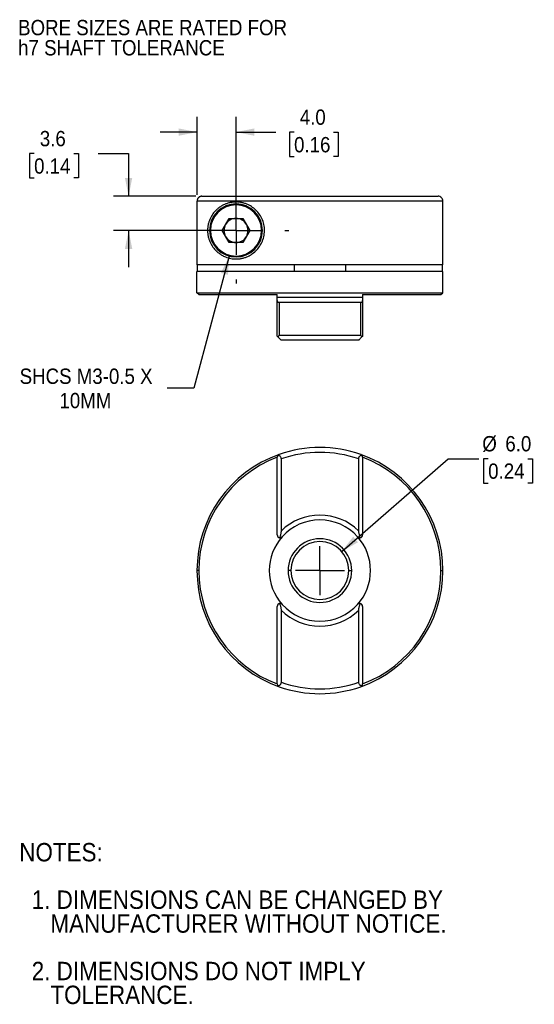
# Model space of a CAD drawing. Header units: millimetres. Extents: x 3 to 140, y 0 to 107.
# Tile 1 of 2: x 3 to 56, y 4 to 106. Entities that reach past the tile are written whole.
import ezdxf

# ---------------------------------------------------------------- set-up
doc = ezdxf.new("R2010")
doc.units = ezdxf.units.MM
doc.header["$LTSCALE"] = 0.5
doc.linetypes.add('SLD-Center', pattern=[19.05, 15.24, -1.27, 1.27, -1.27])
doc.linetypes.add('SLD-Solid', pattern=[0])
doc.layers.add('CENTER', color=40, linetype='SLD-Center')
doc.layers.add('DIMENSIONS', color=140, linetype='SLD-Solid', lineweight=25)
doc.layers.add('TEXT', color=140, linetype='SLD-Solid', lineweight=25)
doc.styles.add('SLDTEXTSTYLE0', font='GOTHIC.TTF', dxfattribs={"width": 0.913})
doc.dimstyles.new('SLDDIMSTYLE0', dxfattribs={"dimtxt": 1.5875, "dimasz": 1.905, "dimexe": 0, "dimexo": 0.0625, "dimgap": 0.396875, "dimtad": 0, "dimtih": 1, "dimtoh": 1, "dimdec": 1, "dimrnd": 1e-09, "dimzin": 4, "dimdsep": 46, "dimtxsty": 'SLDTEXTSTYLE0', "dimsah": 1, "dimcen": 0, "dimadec": 0, "dimazin": 1, "dimtfac": 1, "dimtdec": 1, "dimtofl": 0, "dimtmove": 0, "dimatfit": 3, "dimfxl": 0, "dimfrac": 2, "dimtolj": 1, "dimtzin": 12, "dimarcsym": 0})
doc.dimstyles.new('SLDDIMSTYLE2', dxfattribs={"dimtxt": 1.5875, "dimasz": 1.905, "dimexe": 0, "dimexo": 0.0625, "dimgap": 0.396875, "dimtad": 0, "dimtih": 1, "dimtoh": 1, "dimdec": 1, "dimrnd": 1e-09, "dimzin": 12, "dimdsep": 46, "dimtxsty": 'SLDTEXTSTYLE0', "dimsah": 1, "dimcen": 0.09, "dimadec": 0, "dimazin": 3, "dimtfac": 1, "dimtdec": 1, "dimtmove": 0, "dimatfit": 0, "dimfxl": 0, "dimfrac": 2, "dimtolj": 1, "dimtzin": 12, "dimarcsym": 0})
doc.dimstyles.new('SLDDIMSTYLE3', dxfattribs={"dimtxt": 1.5875, "dimasz": 1.905, "dimexe": 0, "dimexo": 0.0625, "dimgap": 0.396875, "dimtad": 0, "dimtih": 1, "dimtoh": 1, "dimdec": 1, "dimrnd": 1e-09, "dimzin": 12, "dimdsep": 46, "dimtxsty": 'SLDTEXTSTYLE0', "dimsah": 1, "dimcen": 0, "dimadec": 0, "dimazin": 3, "dimtfac": 1, "dimtdec": 1, "dimtofl": 0, "dimtmove": 0, "dimatfit": 3, "dimfxl": 0, "dimfrac": 2, "dimtolj": 1, "dimtzin": 12, "dimarcsym": 0})
doc.dimstyles.new('SLDDIMSTYLE4', dxfattribs={"dimtxt": 1.5875, "dimasz": 1.905, "dimexe": 0, "dimexo": 0.0625, "dimgap": 0.396875, "dimtad": 0, "dimtih": 1, "dimtoh": 1, "dimdec": 1, "dimrnd": 1e-09, "dimzin": 4, "dimdsep": 46, "dimtxsty": 'SLDTEXTSTYLE0', "dimsah": 1, "dimcen": 0.09, "dimadec": 0, "dimazin": 1, "dimtfac": 1, "dimtdec": 1, "dimtmove": 0, "dimatfit": 0, "dimfxl": 0, "dimfrac": 2, "dimtolj": 1, "dimtzin": 12, "dimarcsym": 0})

# ---------------------------------------------------------------- blocks, each defined once
blk = doc.blocks.new('SW_NOTE_0_2')
at = {"layer": 'TEXT', "color": 0, "char_height": 1.5875, "attachment_point": 1, "style": 'SLDTEXTSTYLE0'}
for s, insert in [('BORE SIZES ARE RATED FOR ', (0, 2.03)), ('h7 SHAFT TOLERANCE', (0, -0.06))]:
    blk.add_mtext(s, dxfattribs=dict(at, insert=insert))
blk = doc.blocks.new('SW_NOTE_0_3')
at = {"layer": 'TEXT', "color": 0, "char_height": 1.905, "attachment_point": 1, "style": 'SLDTEXTSTYLE0'}
for s, insert in [('NOTES:', (0, 2.43)), ('  1. DIMENSIONS CAN BE CHANGED BY     ', (0, -2.49)), ('     MANUFACTURER WITHOUT NOTICE.', (0, -4.96)), ('  2. DIMENSIONS DO NOT IMPLY ', (0, -9.88)), ('     TOLERANCE.', (0, -12.35))]:
    blk.add_mtext(s, dxfattribs=dict(at, insert=insert))
blk = doc.blocks.new('_D')
at = {"layer": 'DIMENSIONS'}
for p, q in [((35.97, 50.49), (47.02, 60.11)), ((47.02, 60.11), (50.19, 60.11)), ((51.16, 60.11), (50.67, 60.11)), ((50.67, 60.11), (50.67, 57.59)), ((55.26, 60.11), (55.75, 60.11)), ((55.75, 60.11), (55.75, 57.59)), ((50.67, 57.59), (51.16, 57.59)), ((55.75, 57.59), (55.26, 57.59))]:
    blk.add_line(p, q, dxfattribs=at)
blk.add_solid([(35.97, 50.49), (37.66, 51.46), (37.16, 52.03)], dxfattribs=at)
at = {"layer": 'DIMENSIONS', "char_height": 1.587, "attachment_point": 1, "style": 'SLDTEXTSTYLE0'}
for s, insert in [('%%c', (50.55, 62.46)), ('6.0', (52.94, 62.46)), ('0.24', (51.16, 59.62))]:
    blk.add_mtext(s, dxfattribs=dict(at, insert=insert))
blk = doc.blocks.new('SW_CENTERMARKSYMBOL_0')
at = {"layer": 'CENTER', "color": 0}
for q in [(0, 2.54), (-2.54, 0), (0, -2.54), (2.54, 0)]:
    blk.add_line((0, 0), q, dxfattribs=at)
blk = doc.blocks.new('_D_4')
at = {"layer": 'DIMENSIONS'}
for p, q in [((24.3, 81.1), (20.64, 67.43)), ((20.64, 67.43), (17.86, 67.43))]:
    blk.add_line(p, q, dxfattribs=at)
blk.add_solid([(24.3, 81.1), (23.44, 79.36), (24.18, 79.16)], dxfattribs=at)
at = {"layer": 'DIMENSIONS', "attachment_point": 1, "style": 'SLDTEXTSTYLE0'}
for s, insert, char_height in [('SHCS M3-0.5 X', (2.57, 69.45), 1.5875), ('10MM', (6.7, 66.93), 1.587)]:
    blk.add_mtext(s, dxfattribs=dict(at, insert=insert, char_height=char_height))
blk = doc.blocks.new('_D_5')
at = {"layer": 'DIMENSIONS'}
for p, q in [((4.07, 91.72), (3.59, 91.72)), ((3.59, 91.72), (3.59, 89.2)), ((8.18, 91.72), (8.66, 91.72)), ((8.66, 91.72), (8.66, 89.2)), ((10.7, 91.73), (13.87, 91.73)), ((13.87, 91.73), (13.87, 87.31)), ((3.59, 89.2), (4.07, 89.2)), ((8.66, 89.2), (8.18, 89.2)), ((20.83, 87.31), (12.29, 87.31)), ((24.38, 83.76), (12.29, 83.76)), ((13.87, 83.76), (13.87, 79.95))]:
    blk.add_line(p, q, dxfattribs=at)
for points in [[(13.87, 87.31), (14.25, 89.21), (13.49, 89.21)], [(13.87, 83.76), (13.49, 81.85), (14.25, 81.85)]]:
    blk.add_solid(points, dxfattribs=at)
at = {"layer": 'DIMENSIONS', "char_height": 1.587, "attachment_point": 1, "style": 'SLDTEXTSTYLE0'}
for s, insert in [('3.6', (4.66, 94.07)), ('0.14', (4.07, 91.23))]:
    blk.add_mtext(s, dxfattribs=dict(at, insert=insert))
blk = doc.blocks.new('_D_6')
at = {"layer": 'DIMENSIONS'}
for p, q in [((20.97, 87.44), (20.97, 95.54)), ((25.01, 84.39), (25.01, 95.54)), ((20.97, 93.95), (17.16, 93.95)), ((25.01, 93.95), (29.15, 93.95)), ((31.03, 93.94), (30.55, 93.94)), ((30.55, 93.94), (30.55, 91.42)), ((35.13, 93.94), (35.62, 93.94)), ((35.62, 93.94), (35.62, 91.42)), ((30.55, 91.42), (31.03, 91.42)), ((35.62, 91.42), (35.13, 91.42))]:
    blk.add_line(p, q, dxfattribs=at)
for points in [[(20.97, 93.95), (19.06, 94.33), (19.06, 93.57)], [(25.01, 93.95), (26.92, 93.57), (26.92, 94.33)]]:
    blk.add_solid(points, dxfattribs=at)
at = {"layer": 'DIMENSIONS', "char_height": 1.587, "attachment_point": 1, "style": 'SLDTEXTSTYLE0'}
for s, insert in [('4.0', (31.62, 96.29)), ('0.16', (31.03, 93.44))]:
    blk.add_mtext(s, dxfattribs=dict(at, insert=insert))
blk = doc.blocks.new('SW_CENTERMARKSYMBOL_1')
at = {"layer": 'CENTER', "color": 0}
for p, q in [((0, 5.08), (0, 5.49)), ((0, 0), (0, 2.54)), ((-5.08, 0), (-5.49, 0)), ((0, 0), (-2.54, 0)), ((0, 0), (0, -2.54)), ((0, 0), (2.54, 0)), ((5.08, 0), (5.49, 0)), ((0, -5.08), (0, -5.49))]:
    blk.add_line(p, q, dxfattribs=at)

msp = doc.modelspace()

# ---------------------------------------------------------------- linework, layer by layer
for p, q in [((46.46, 86.81), (20.97, 86.81)), ((20.97, 80.21), (20.97, 86.81)), ((21.47, 87.31), (45.96, 87.31)), ((46.46, 80.21), (46.46, 86.81)), ((25.01, 86.41), (25.01, 86.51)), ((23.57, 83.76), (24.29, 85.01)), ((24.29, 85.01), (25.73, 85.01)), ((25.01, 83.76), (25.01, 85.01)), ((25.73, 85.01), (26.46, 83.76)), ((24.29, 82.51), (23.57, 83.76)), ((25.01, 83.76), (25.01, 82.51)), ((26.46, 83.76), (25.73, 82.51)), ((25.73, 82.51), (24.29, 82.51)), ((25.01, 81.11), (25.01, 81.01)), ((46.46, 80.21), (20.97, 80.21)), ((21.03, 79.51), (21.03, 80.21)), ((31.03, 80.21), (31.03, 79.51)), ((36.39, 79.51), (36.39, 80.21)), ((46.39, 80.21), (46.39, 79.51)), ((46.46, 79.51), (20.96, 79.51)), ((20.96, 77.31), (20.96, 79.51)), ((46.46, 77.31), (46.46, 79.51)), ((20.96, 77.31), (46.46, 77.31)), ((21.16, 77.11), (20.96, 77.31)), ((21.16, 77.11), (29.28, 77.11)), ((38.14, 76.81), (29.28, 76.81)), ((38.14, 77.11), (46.26, 77.11)), ((46.26, 77.11), (46.46, 77.31)), ((29.28, 72.81), (29.28, 76.5)), ((37.94, 76.31), (29.48, 76.31)), ((29.48, 76.31), (29.48, 72.91)), ((37.94, 72.91), (37.94, 76.31)), ((38.14, 76.5), (38.14, 72.81)), ((29.48, 72.91), (37.94, 72.91)), ((37.74, 72.41), (29.68, 72.41)), ((29.28, 52.23), (29.28, 60.27)), ((38.14, 60.27), (38.14, 52.23)), ((29.68, 60.09), (29.68, 52.62)), ((37.74, 52.62), (37.74, 60.09)), ((21.16, 48.52), (20.96, 48.52)), ((30.71, 48.52), (30.41, 48.52)), ((36.71, 48.52), (37.01, 48.52)), ((46.26, 48.52), (46.46, 48.52)), ((29.28, 36.78), (29.28, 44.81)), ((29.68, 44.42), (29.68, 36.95)), ((37.74, 36.95), (37.74, 44.42)), ((38.14, 44.81), (38.14, 36.78))]:
    msp.add_line(p, q)
for centre, radius, start, end in [((45.96, 86.81), 0.5, 0, 43.8121), ((25.01, 83.76), 2.75, 90, 270), ((25.01, 83.76), 2.65, 90, 270), ((25.01, 83.76), 2.75, 270, 90), ((25.01, 83.76), 2.65, 270, 90), ((25.01, 83.76), 1.25, 90, 150), ((25.01, 83.76), 1.25, 30, 90), ((25.01, 83.76), 1.25, 150, 210), ((25.01, 83.76), 1.25, 330, 30), ((25.01, 83.76), 1.25, 210, 270), ((25.01, 83.76), 1.25, 270, 330), ((33.71, 48.52), 12.75, 70.6264, 109.3736), ((33.71, 48.52), 12.75, 109.3736, 180), ((33.71, 48.52), 12.55, 110.6702, 180), ((33.71, 48.52), 12.25, 70.7931, 109.2069), ((33.71, 48.52), 12.75, 0, 70.6264), ((33.71, 48.52), 12.55, 0, 69.3298), ((33.71, 48.52), 5.75, 45.5032, 134.4968), ((33.71, 48.52), 5.25, 41.9144, 138.0856), ((33.71, 48.52), 5.25, 138.0856, 180), ((33.71, 48.52), 5.25, 0, 41.9144), ((33.71, 48.52), 3.3, 0, 180), ((33.71, 48.52), 3, 0, 180), ((33.71, 48.52), 12.75, 180, 250.6264), ((33.71, 48.52), 12.55, 180, 249.3298), ((33.71, 48.52), 5.25, 180, 221.9144), ((33.71, 48.52), 3.3, 180, 0), ((33.71, 48.52), 3, 180, 0), ((33.71, 48.52), 5.25, 318.0856, 0), ((33.71, 48.52), 12.75, 289.3736, 0), ((33.71, 48.52), 12.55, 290.6702, 0), ((33.71, 48.52), 5.25, 221.9144, 318.0856), ((33.71, 48.52), 5.75, 225.5032, 314.4968), ((33.71, 48.52), 12.25, 250.7931, 289.2069), ((33.71, 48.52), 12.75, 250.6264, 289.3736)]:
    msp.add_arc(centre, radius, start, end)
for points, knots in [([(21.47, 87.31), (21.44, 87.31), (21.4, 87.3), (21.33, 87.29), (21.26, 87.26), (21.2, 87.23), (21.15, 87.19), (21.11, 87.15), (21.07, 87.11), (21.03, 87.06), (21.01, 87.01), (20.99, 86.95), (20.98, 86.9), (20.97, 86.85), (20.97, 86.82), (20.97, 86.81)], [0, 0, 0, 0, 0.092779, 0.182916, 0.27041, 0.355261, 0.43747, 0.517035, 0.593958, 0.668237, 0.739874, 0.808869, 0.875221, 0.938931, 1, 1, 1, 1]), ([(25.01, 86.71), (24.96, 86.71), (24.87, 86.7), (24.72, 86.69), (24.57, 86.67), (24.41, 86.65), (24.25, 86.61), (24.1, 86.56), (23.92, 86.5), (23.7, 86.4), (23.44, 86.26), (23.22, 86.11), (22.96, 85.88), (22.68, 85.59), (22.42, 85.19), (22.25, 84.82), (22.15, 84.5), (22.08, 84.14), (22.05, 83.75), (22.08, 83.36), (22.15, 83.01), (22.26, 82.69), (22.43, 82.31), (22.69, 81.92), (22.97, 81.62), (23.23, 81.4), (23.45, 81.25), (23.71, 81.11), (23.95, 81), (24.21, 80.91), (24.48, 80.85), (24.75, 80.81), (24.93, 80.81), (25.01, 80.81)], [0, 0, 0, 0, 0.015737, 0.032163, 0.049281, 0.067095, 0.085608, 0.104821, 0.124737, 0.153087, 0.1874, 0.232264, 0.249686, 0.312216, 0.374979, 0.408603, 0.437549, 0.470499, 0.500355, 0.530211, 0.563233, 0.592252, 0.625987, 0.688358, 0.750929, 0.770049, 0.812982, 0.84733, 0.875208, 0.909616, 0.941875, 0.971997, 1, 1, 1, 1]), ([(25.01, 80.81), (25.07, 80.81), (25.18, 80.81), (25.35, 80.82), (25.51, 80.85), (25.67, 80.88), (25.83, 80.92), (26.11, 81.01), (26.49, 81.18), (26.96, 81.52), (27.37, 81.95), (27.7, 82.49), (27.91, 83.1), (27.99, 83.75), (27.92, 84.4), (27.71, 85.01), (27.38, 85.55), (26.97, 85.99), (26.5, 86.32), (26.06, 86.53), (25.67, 86.64), (25.34, 86.7), (25.12, 86.7), (25.01, 86.71)], [0, 0, 0, 0, 0.0220404, 0.043574, 0.0646091, 0.0851549, 0.1052212, 0.1248186, 0.1886222, 0.2496291, 0.3124301, 0.3743146, 0.4367485, 0.4992377, 0.5617021, 0.6241188, 0.6862875, 0.7493728, 0.8105219, 0.8744774, 0.9143522, 0.9561673, 1, 1, 1, 1]), ([(29.28, 76.5), (29.28, 76.49), (29.28, 76.45), (29.3, 76.41), (29.32, 76.37), (29.35, 76.34), (29.39, 76.32), (29.43, 76.31), (29.47, 76.31), (29.48, 76.31)], [0, 0, 0, 0, 0.175786, 0.340882, 0.499639, 0.626916, 0.750305, 0.877908, 1, 1, 1, 1]), ([(37.94, 76.31), (37.95, 76.31), (37.97, 76.31), (38, 76.31), (38.04, 76.33), (38.07, 76.34), (38.11, 76.38), (38.14, 76.43), (38.14, 76.48), (38.14, 76.5)], [0, 0, 0, 0, 0.081261, 0.1640057, 0.2502813, 0.3737408, 0.5010697, 0.7408733, 1, 1, 1, 1]), ([(29.48, 72.91), (29.47, 72.89), (29.44, 72.85), (29.41, 72.8), (29.38, 72.76), (29.37, 72.74), (29.36, 72.73)], [0, 0, 0, 0, 0.3155838, 0.5874332, 0.8155547, 1, 1, 1, 1]), ([(29.36, 72.73), (29.38, 72.71), (29.41, 72.67), (29.46, 72.62), (29.51, 72.58), (29.55, 72.54), (29.6, 72.49), (29.67, 72.42), (29.68, 72.41), (29.68, 72.41)], [0, 0, 0, 0, 0.114693, 0.221696, 0.321443, 0.41447, 0.501429, 0.752533, 1, 1, 1, 1]), ([(37.74, 72.41), (37.74, 72.41), (37.74, 72.41), (37.75, 72.42), (37.77, 72.43), (37.79, 72.45), (37.81, 72.48), (37.86, 72.52), (37.94, 72.61), (38.02, 72.68), (38.06, 72.73)], [0, 0, 0, 0, 0.0843972, 0.1670011, 0.2488847, 0.3311776, 0.4150209, 0.5015186, 0.7290115, 1, 1, 1, 1]), ([(38.06, 72.73), (38.05, 72.75), (38.01, 72.81), (37.97, 72.87), (37.94, 72.91)], [0, 0, 0, 0, 0.4126692, 1, 1, 1, 1]), ([(29.48, 60.55), (29.47, 60.54), (29.44, 60.53), (29.41, 60.51), (29.38, 60.49), (29.37, 60.48), (29.36, 60.47)], [0, 0, 0, 0, 0.3155838, 0.5874332, 0.8155547, 1, 1, 1, 1]), ([(29.36, 60.47), (29.38, 60.47), (29.41, 60.47), (29.46, 60.45), (29.51, 60.43), (29.55, 60.41), (29.6, 60.36), (29.67, 60.26), (29.68, 60.15), (29.68, 60.09)], [0, 0, 0, 0, 0.114693, 0.221696, 0.321443, 0.41447, 0.501429, 0.752533, 1, 1, 1, 1]), ([(37.74, 60.09), (37.74, 60.11), (37.74, 60.15), (37.75, 60.2), (37.77, 60.25), (37.79, 60.3), (37.81, 60.34), (37.86, 60.4), (37.94, 60.45), (38.02, 60.47), (38.06, 60.47)], [0, 0, 0, 0, 0.0843972, 0.1670011, 0.2488847, 0.3311776, 0.4150209, 0.5015186, 0.7290115, 1, 1, 1, 1]), ([(38.06, 60.47), (38.05, 60.49), (38.01, 60.52), (37.97, 60.54), (37.94, 60.55)], [0, 0, 0, 0, 0.4126692, 1, 1, 1, 1]), ([(29.28, 52.23), (29.28, 52.17), (29.31, 52.09), (29.4, 51.98), (29.47, 51.94), (29.53, 51.93)], [0, 0, 0, 0, 0.5, 0.5, 1, 1, 1, 1]), ([(29.68, 52.62), (29.68, 52.6), (29.68, 52.54), (29.67, 52.46), (29.66, 52.37), (29.63, 52.27), (29.61, 52.16), (29.57, 52.05), (29.55, 51.97), (29.53, 51.93)], [0, 0, 0, 0, 0.106698, 0.225182, 0.355722, 0.498444, 0.653396, 0.820582, 1, 1, 1, 1]), ([(29.53, 51.93), (29.55, 51.93), (29.59, 51.93), (29.64, 51.93), (29.69, 51.95), (29.75, 51.98), (29.79, 52.01), (29.81, 52.03)], [0, 0, 0, 0, 0.1488494, 0.3155214, 0.5006887, 0.7070271, 1, 1, 1, 1]), ([(37.62, 52.03), (37.63, 52.02), (37.66, 51.99), (37.7, 51.97), (37.75, 51.94), (37.81, 51.93), (37.86, 51.93), (37.89, 51.93)], [0, 0, 0, 0, 0.205104, 0.3716667, 0.499698, 0.7702648, 1, 1, 1, 1]), ([(37.89, 51.93), (37.87, 51.99), (37.84, 52.09), (37.8, 52.24), (37.77, 52.38), (37.75, 52.51), (37.74, 52.59), (37.74, 52.62)], [0, 0, 0, 0, 0.247784, 0.471583, 0.6714, 0.847373, 1, 1, 1, 1]), ([(37.89, 51.93), (37.95, 51.94), (38.02, 51.98), (38.12, 52.09), (38.14, 52.17), (38.14, 52.23)], [0, 0, 0, 0, 0.5, 0.5, 1, 1, 1, 1]), ([(29.53, 45.11), (29.47, 45.1), (29.4, 45.07), (29.31, 44.95), (29.28, 44.88), (29.28, 44.81)], [0, 0, 0, 0, 0.5, 0.5, 1, 1, 1, 1]), ([(29.81, 45.02), (29.79, 45.03), (29.77, 45.05), (29.73, 45.08), (29.68, 45.1), (29.62, 45.12), (29.56, 45.11), (29.53, 45.11)], [0, 0, 0, 0, 0.205104, 0.3716667, 0.499698, 0.7702648, 1, 1, 1, 1]), ([(29.53, 45.11), (29.55, 45.06), (29.59, 44.95), (29.63, 44.8), (29.66, 44.66), (29.68, 44.54), (29.68, 44.46), (29.68, 44.42)], [0, 0, 0, 0, 0.247784, 0.471583, 0.6714, 0.847373, 1, 1, 1, 1]), ([(37.89, 45.11), (37.87, 45.11), (37.84, 45.12), (37.79, 45.11), (37.73, 45.1), (37.67, 45.07), (37.64, 45.03), (37.62, 45.02)], [0, 0, 0, 0, 0.148849, 0.315521, 0.500689, 0.707027, 1, 1, 1, 1]), ([(37.74, 44.42), (37.74, 44.45), (37.74, 44.5), (37.75, 44.59), (37.77, 44.68), (37.79, 44.78), (37.82, 44.88), (37.85, 45), (37.88, 45.07), (37.89, 45.11)], [0, 0, 0, 0, 0.106698, 0.225182, 0.355722, 0.498444, 0.653396, 0.820582, 1, 1, 1, 1]), ([(38.14, 44.81), (38.14, 44.88), (38.12, 44.95), (38.02, 45.07), (37.95, 45.1), (37.89, 45.11)], [0, 0, 0, 0, 0.5, 0.5, 1, 1, 1, 1]), ([(29.68, 36.95), (29.68, 36.94), (29.68, 36.9), (29.67, 36.85), (29.66, 36.8), (29.64, 36.75), (29.61, 36.71), (29.56, 36.65), (29.48, 36.59), (29.4, 36.58), (29.36, 36.57)], [0, 0, 0, 0, 0.084397, 0.167001, 0.248885, 0.331178, 0.415021, 0.501519, 0.729011, 1, 1, 1, 1]), ([(38.06, 36.57), (38.04, 36.57), (38.01, 36.58), (37.96, 36.59), (37.92, 36.61), (37.88, 36.64), (37.82, 36.69), (37.76, 36.79), (37.75, 36.9), (37.74, 36.95)], [0, 0, 0, 0, 0.114693, 0.221696, 0.321443, 0.41447, 0.501429, 0.752533, 1, 1, 1, 1]), ([(29.36, 36.57), (29.38, 36.56), (29.41, 36.52), (29.46, 36.51), (29.48, 36.49)], [0, 0, 0, 0, 0.4126692, 1, 1, 1, 1]), ([(37.94, 36.49), (37.96, 36.5), (37.98, 36.51), (38.01, 36.53), (38.04, 36.55), (38.06, 36.57), (38.06, 36.57)], [0, 0, 0, 0, 0.315584, 0.587433, 0.815555, 1, 1, 1, 1])]:
    msp.add_open_spline(points, degree=3, knots=knots)
for points in [[(46.32, 87.15), (46.23, 87.25), (46.09, 87.31), (45.96, 87.31)], [(29.28, 76.81), (29.28, 76.91), (29.28, 77.01), (29.28, 77.11)], [(29.28, 76.5), (29.28, 76.6), (29.28, 76.71), (29.28, 76.81)], [(38.14, 77.11), (38.14, 77.01), (38.14, 76.91), (38.14, 76.81)], [(38.14, 76.81), (38.14, 76.71), (38.14, 76.6), (38.14, 76.5)], [(29.36, 72.73), (29.31, 72.78), (29.28, 72.81), (29.28, 72.81)], [(38.14, 72.81), (38.14, 72.81), (38.11, 72.78), (38.06, 72.73)], [(29.36, 60.47), (29.31, 60.42), (29.28, 60.34), (29.28, 60.27)], [(38.14, 60.27), (38.14, 60.34), (38.11, 60.42), (38.06, 60.47)], [(29.28, 36.78), (29.28, 36.7), (29.31, 36.63), (29.36, 36.57)], [(38.06, 36.57), (38.11, 36.63), (38.14, 36.7), (38.14, 36.78)]]:
    msp.add_open_spline(points, degree=3)

# ---------------------------------------------------------------- block references
at = {"layer": 'CENTER'}
for name, p in [('SW_CENTERMARKSYMBOL_1', (25.01, 83.76)), ('SW_CENTERMARKSYMBOL_0', (33.71, 48.52))]:
    msp.add_blockref(name, p, dxfattribs=at)
at = {"layer": 'TEXT'}
for name, p in [('SW_NOTE_0_2', (2.41, 103.54)), ('SW_NOTE_0_3', (2.53, 17.87))]:
    msp.add_blockref(name, p, dxfattribs=at)

# ---------------------------------------------------------------- dimensions: what is measured, and where the dimension line sits
at = {"layer": 'DIMENSIONS'}
dim = msp.add_linear_dim(base=(25.01, 93.95), p1=(20.97, 86.81), p2=(25.01, 83.76), dimstyle='SLDDIMSTYLE4', dxfattribs=at)
dim.commit()
dim.dimension.update_dxf_attribs({"geometry": '_D_6', "text_midpoint": (33.08, 93.95), "dimtype": 160})
dim = msp.add_linear_dim(base=(13.87377163, 83.75602956), p1=(21.468533, 87.30602956), p2=(25.01200064, 83.75602956), angle=90, dimstyle='SLDDIMSTYLE2', dxfattribs=at)
dim.commit()
dim.dimension.update_dxf_attribs({"geometry": '_D_5', "text_midpoint": (13.87377163, 91.73115816), "dimtype": 160})
dim = msp.add_radius_dim(center=(25.01, 83.76), mpoint=(24.3, 81.1), text='SHCS M3-0.5 X\\P10MM', dimstyle='SLDDIMSTYLE3', override={"dimpost": '<>'}, dxfattribs=at)
dim.commit()
dim.dimension.update_dxf_attribs({"geometry": '_D_4', "text_midpoint": (9.82, 67.43), "dimtype": 164})
dim = msp.add_diameter_dim_2p(p1=(31.45, 46.55), p2=(35.97, 50.49), dimstyle='SLDDIMSTYLE0', dxfattribs=at)
dim.commit()
dim.dimension.update_dxf_attribs({"geometry": '_D', "text_midpoint": (53.21, 60.11), "dimtype": 163})

doc.saveas('drawing.dxf')
